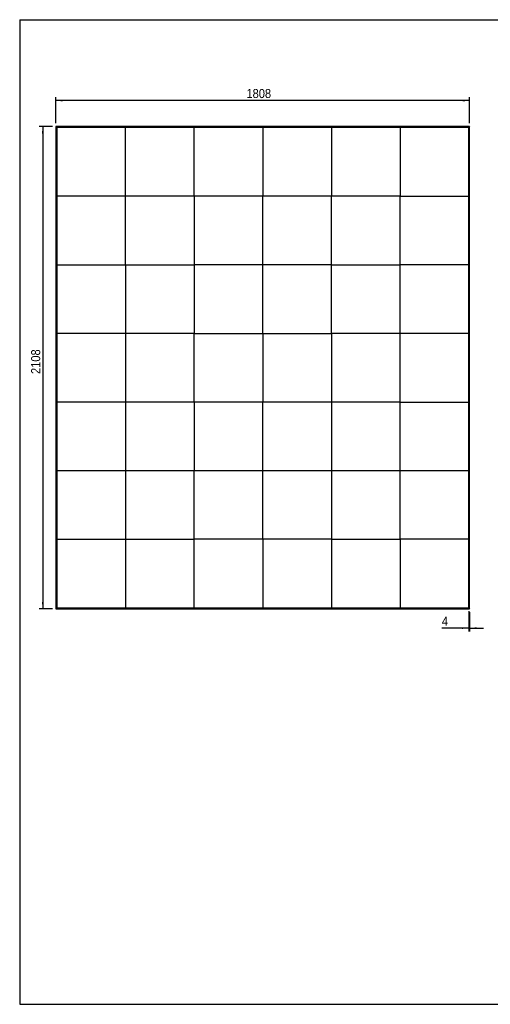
# Model space of a CAD drawing. Header units: millimetres. Extents: x 59 to 6209, y 224 to 4529.
# Tile 1 of 4: x 59 to 2115, y 224 to 4529. Entities that reach past the tile are written whole.
import ezdxf

# ---------------------------------------------------------------- set-up
doc = ezdxf.new("R2010")
doc.units = ezdxf.units.MM
doc.header["$LTSCALE"] = 15
doc.linetypes.add('SLD-Solido', pattern=[0])
doc.layers.add('QUOTE', color=1, linetype='SLD-Solido')
doc.layers.add('SCHIZZI', color=9, linetype='Continuous')
doc.styles.add('SLDTEXTSTYLE0', font='GOTHIC.TTF', dxfattribs={"width": 0.913})
doc.dimstyles.new('SLDDIMSTYLE0', dxfattribs={"dimtxt": 39.6875, "dimasz": 30, "dimexe": 0, "dimexo": 0.0625, "dimgap": 9.921875, "dimtad": 1, "dimdec": 1, "dimrnd": 1e-09, "dimzin": 12, "dimdsep": 46, "dimtxsty": 'SLDTEXTSTYLE0', "dimsah": 1, "dimcen": 0.09, "dimadec": 0, "dimazin": 3, "dimtfac": 1, "dimtdec": 1, "dimtofl": 0, "dimtmove": 0, "dimatfit": 3, "dimfxl": 1, "dimfrac": 2, "dimtolj": 1, "dimtzin": 12, "dimarcsym": 0})
doc.dimstyles.new('SLDDIMSTYLE1', dxfattribs={"dimtxt": 39.6875, "dimasz": 30, "dimexe": 0, "dimexo": 0.0625, "dimgap": 9.921875, "dimtad": 1, "dimdec": 1, "dimrnd": 1e-09, "dimzin": 12, "dimdsep": 46, "dimtxsty": 'SLDTEXTSTYLE0', "dimsah": 1, "dimcen": 0.09, "dimadec": 0, "dimazin": 3, "dimtfac": 1, "dimtdec": 1, "dimtmove": 0, "dimatfit": 0, "dimfxl": 1, "dimfrac": 2, "dimtolj": 1, "dimtzin": 12, "dimarcsym": 0})

# ---------------------------------------------------------------- blocks, each defined once
blk = doc.blocks.new('_D')
at = {"layer": 'QUOTE', "transparency": 16777216}
for p, q in [((217.2, 4076), (217.2, 4190.1)), ((2025.2, 4076), (2025.2, 4190.1)), ((2025.2, 4175.1), (217.2, 4175.1))]:
    blk.add_line(p, q, dxfattribs=at)
for points in [[(217.2, 4175.1), (247.2, 4171.3), (247.2, 4178.8)], [(2025.2, 4175.1), (1995.2, 4178.8), (1995.2, 4171.3)]]:
    blk.add_solid(points, dxfattribs=at)
at = {"layer": 'QUOTE', "transparency": 16777216, "insert": (1050, 4225.8), "char_height": 39.69, "attachment_point": 1, "style": 'SLDTEXTSTYLE0'}
blk.add_mtext('1808', dxfattribs=at)
blk = doc.blocks.new('_D_1')
at = {"layer": 'QUOTE', "transparency": 16777216}
for p, q in [((202.2, 4061), (144.9, 4061)), ((159.9, 4061), (159.9, 1953)), ((202.2, 1953), (144.9, 1953))]:
    blk.add_line(p, q, dxfattribs=at)
for points in [[(159.9, 4061), (156.1, 4031), (163.6, 4031)], [(159.9, 1953), (163.6, 1983), (156.1, 1983)]]:
    blk.add_solid(points, dxfattribs=at)
at = {"layer": 'QUOTE', "transparency": 16777216, "insert": (109.2, 2979.6), "char_height": 39.69, "attachment_point": 1, "rotation": 90, "style": 'SLDTEXTSTYLE0'}
blk.add_mtext('2108', dxfattribs=at)
blk = doc.blocks.new('_D_2')
at = {"layer": 'QUOTE', "transparency": 16777216}
for p, q in [((2021.2, 1942), (2021.2, 1853.5)), ((2025.2, 1938), (2025.2, 1853.5)), ((2021.2, 1868.5), (1904, 1868.5)), ((2021.2, 1868.5), (2025.2, 1868.5)), ((2025.2, 1868.5), (2085.2, 1868.5))]:
    blk.add_line(p, q, dxfattribs=at)
for points in [[(2021.2, 1868.5), (1991.2, 1872.3), (1991.2, 1864.8)], [(2025.2, 1868.5), (2055.2, 1864.8), (2055.2, 1872.3)]]:
    blk.add_solid(points, dxfattribs=at)
at = {"layer": 'QUOTE', "transparency": 16777216, "insert": (1904, 1919.2), "char_height": 39.7, "attachment_point": 1, "style": 'SLDTEXTSTYLE0'}
blk.add_mtext('4', dxfattribs=at)

msp = doc.modelspace()

# ---------------------------------------------------------------- linework, layer by layer
for p, q in [((221.16, 4057.02), (217.16, 4061.02)), ((2025.16, 4061.02), (217.16, 4061.02)), ((217.16, 4061.02), (217.16, 1953.02)), ((217.16, 4061.02), (221.16, 4057.02)), ((2021.16, 4057.02), (221.16, 4057.02)), ((221.16, 4057.02), (221.16, 1957.02)), ((521.16, 3757.02), (521.16, 4057.02)), ((821.16, 3757.02), (821.16, 4057.02)), ((1121.16, 4057.02), (1121.16, 3757.02)), ((1421.16, 4057.02), (1421.16, 3757.02)), ((1721.16, 4057.02), (1721.16, 3757.02)), ((2025.16, 4061.02), (2021.16, 4057.02)), ((2021.16, 4057.02), (2025.16, 4061.02)), ((2021.16, 1957.02), (2021.16, 4057.02)), ((2025.16, 1953.02), (2025.16, 4061.02)), ((521.16, 3757.02), (221.16, 3757.02)), ((521.16, 3457.02), (521.16, 3757.02)), ((821.16, 3757.02), (521.16, 3757.02)), ((1121.16, 3757.02), (821.16, 3757.02)), ((821.16, 3757.02), (821.16, 3457.02)), ((1121.16, 3457.02), (1121.16, 3757.02)), ((1421.16, 3757.02), (1121.16, 3757.02)), ((1421.16, 3457.02), (1421.16, 3757.02)), ((1721.16, 3757.02), (1421.16, 3757.02)), ((1721.16, 3757.02), (2021.16, 3757.02)), ((1721.16, 3457.02), (1721.16, 3757.02)), ((221.16, 3457.02), (521.16, 3457.02)), ((521.16, 3457.02), (821.16, 3457.02)), ((521.16, 3457.02), (521.16, 3157.02)), ((821.16, 3457.02), (821.16, 3157.02)), ((1121.16, 3457.02), (821.16, 3457.02)), ((1121.16, 3157.02), (1121.16, 3457.02)), ((1421.16, 3457.02), (1121.16, 3457.02)), ((1421.16, 3157.02), (1421.16, 3457.02)), ((1421.16, 3457.02), (1721.16, 3457.02)), ((1721.16, 3157.02), (1721.16, 3457.02)), ((2021.16, 3457.02), (1721.16, 3457.02)), ((521.16, 3157.02), (221.16, 3157.02)), ((821.16, 3157.02), (521.16, 3157.02)), ((521.16, 3157.02), (521.16, 2857.02)), ((821.16, 3157.02), (1121.16, 3157.02)), ((821.16, 2857.02), (821.16, 3157.02)), ((1121.16, 3157.02), (1421.16, 3157.02)), ((1121.16, 3157.02), (1121.16, 2857.02)), ((1721.16, 3157.02), (1421.16, 3157.02)), ((1421.16, 3157.02), (1421.16, 2857.02)), ((1721.16, 2857.02), (1721.16, 3157.02)), ((2021.16, 3157.02), (1721.16, 3157.02)), ((521.16, 2857.02), (221.16, 2857.02)), ((521.16, 2857.02), (521.16, 2557.02)), ((821.16, 2857.02), (521.16, 2857.02)), ((1121.16, 2857.02), (821.16, 2857.02)), ((821.16, 2857.02), (821.16, 2557.02)), ((1121.16, 2557.02), (1121.16, 2857.02)), ((1421.16, 2857.02), (1121.16, 2857.02)), ((1721.16, 2857.02), (1421.16, 2857.02)), ((1421.16, 2857.02), (1421.16, 2557.02)), ((1721.16, 2557.02), (1721.16, 2857.02)), ((1721.16, 2857.02), (2021.16, 2857.02)), ((221.16, 2557.02), (521.16, 2557.02)), ((521.16, 2557.02), (821.16, 2557.02)), ((521.16, 2557.02), (521.16, 2257.02)), ((821.16, 2557.02), (1121.16, 2557.02)), ((821.16, 2257.02), (821.16, 2557.02)), ((1121.16, 2557.02), (1421.16, 2557.02)), ((1121.16, 2257.02), (1121.16, 2557.02)), ((1421.16, 2557.02), (1721.16, 2557.02)), ((1421.16, 2557.02), (1421.16, 2257.02)), ((1721.16, 2257.02), (1721.16, 2557.02)), ((1721.16, 2557.02), (2021.16, 2557.02)), ((221.16, 2257.02), (521.16, 2257.02)), ((521.16, 2257.02), (821.16, 2257.02)), ((521.16, 2257.02), (521.16, 1957.02)), ((821.16, 1957.02), (821.16, 2257.02)), ((1121.16, 2257.02), (821.16, 2257.02)), ((1421.16, 2257.02), (1121.16, 2257.02)), ((1121.16, 2257.02), (1121.16, 1957.02)), ((1421.16, 2257.02), (1721.16, 2257.02)), ((1421.16, 2257.02), (1421.16, 1957.02)), ((2021.16, 2257.02), (1721.16, 2257.02)), ((1721.16, 2257.02), (1721.16, 1957.02)), ((217.16, 1953.02), (221.16, 1957.02)), ((221.16, 1957.02), (217.16, 1953.02)), ((217.16, 1953.02), (2025.16, 1953.02)), ((221.16, 1957.02), (2021.16, 1957.02)), ((2021.16, 1957.02), (2025.16, 1953.02)), ((2025.16, 1953.02), (2021.16, 1957.02))]:
    msp.add_line(p, q)
at = {"layer": 'QUOTE', "color": 7, "true_color": 0xffffff}
msp.add_line((59.37, 4528.72), (6209.08, 4528.72), dxfattribs=at)
at = {"layer": 'SCHIZZI', "color": 7, "true_color": 0xffffff}
for p, q in [((59.37, 4528.72), (59.37, 223.72)), ((59.37, 223.72), (6209.37, 223.72))]:
    msp.add_line(p, q, dxfattribs=at)

# ---------------------------------------------------------------- dimensions: what is measured, and where the dimension line sits
at = {"layer": 'QUOTE'}
for base, p1, p2, dimstyle, picture, middle in [((217.16, 4175.06), (2025.16, 4061.02), (217.16, 4061.02), 'SLDDIMSTYLE0', '_D', (1108.68, 4175.06)), ((2025.16, 1868.51), (2021.16, 1957.02), (2025.16, 1953.02), 'SLDDIMSTYLE1', '_D_2', (1918.65, 1868.51))]:
    dim = msp.add_linear_dim(base=base, p1=p1, p2=p2, dimstyle=dimstyle, dxfattribs=at)
    dim.commit()
    dim.dimension.update_dxf_attribs({"geometry": picture, "text_midpoint": middle, "dimtype": 160})
dim = msp.add_linear_dim(base=(159.86, 1953.02), p1=(217.16, 4061.02), p2=(217.16, 1953.02), angle=90, dimstyle='SLDDIMSTYLE0', dxfattribs=at)
dim.commit()
dim.dimension.update_dxf_attribs({"geometry": '_D_1', "text_midpoint": (159.86, 3038.26), "dimtype": 160})

doc.saveas('drawing.dxf')
